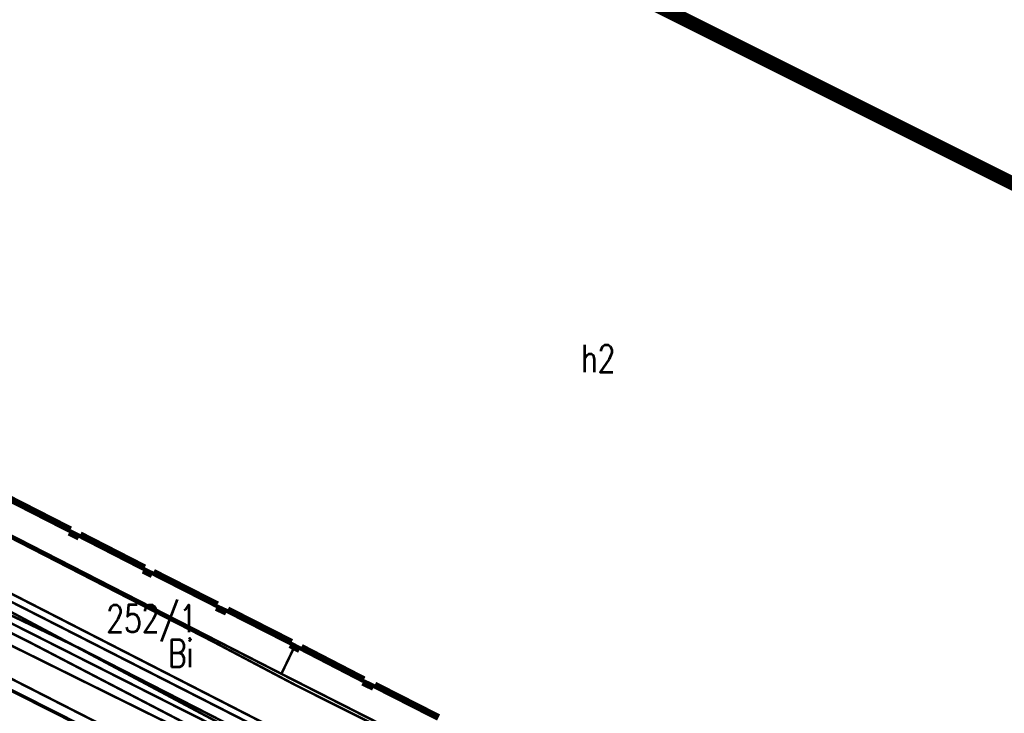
# Model space of a CAD drawing. Extents: x 0 to 7432618, y -40 to 5712028.
# Tile 41 of 165: x 7430610 to 7430646, y 5711584 to 5711609. Entities that reach past the tile are written whole.
import ezdxf
from ezdxf.enums import TextEntityAlignment as Align

# ---------------------------------------------------------------- set-up
doc = ezdxf.new("R2010")
doc.units = 0
doc.header["$MEASUREMENT"] = 0
doc.linetypes.add('0', pattern=[1.5, 1, -0.5])
doc.linetypes.add('2218', pattern=[1, 0.5, -0.5])
for name, color, linetype in [('Dzialki', 7, 'Continuous'), ('EGBB_E_T_0', 7, 'Continuous'), ('EGBB_L_0', 7, 'Continuous'), ('Numery_dzialek', 7, 'Continuous'), ('OTK_L_0', 7, 'Continuous'), ('OTK_L_1', 7, 'Continuous'), ('OTK_L_2', 7, 'Continuous'), ('P_SUCP_L_0', 7, 'Continuous'), ('SUEP_L_0', 7, 'Continuous'), ('SUKP_L_0', 7, 'Continuous'), ('SUKR_T_0', 7, 'Continuous'), ('SUTP_L_0', 7, 'Continuous'), ('Uzytki', 7, 'Continuous'), ('zakres', 7, 'Continuous')]:
    doc.layers.add(name, color=color, linetype=linetype)
doc.styles.add('STYL_ARIAL', font='simplex', dxfattribs={"width": 0.75, "oblique": 0.1})

msp = doc.modelspace()

# ---------------------------------------------------------------- linework, layer by layer
at = {"layer": 'Dzialki', "color": 18, "true_color": 0x000000, "const_width": 0.09}
msp.add_lwpolyline([(7430599.08, 5711593.02), (7430659.8, 5711562.1)], dxfattribs=at)
at = {"layer": 'EGBB_L_0', "color": 18, "true_color": 0x000000, "const_width": 0.25}
for points in [[(7430609.35, 5711591.5), (7430611.66, 5711590.32)], [(7430611.66, 5711590.32), (7430611.61, 5711590.23)], [(7430611.61, 5711590.23), (7430611.97, 5711590.05)], [(7430611.97, 5711590.05), (7430612.01, 5711590.14)], [(7430612.01, 5711590.14), (7430614.35, 5711588.94)], [(7430614.35, 5711588.94), (7430614.3, 5711588.85)], [(7430614.3, 5711588.85), (7430614.63, 5711588.69)], [(7430614.63, 5711588.69), (7430614.67, 5711588.78)], [(7430614.67, 5711588.78), (7430616.99, 5711587.6)], [(7430616.99, 5711587.6), (7430616.95, 5711587.5)], [(7430616.95, 5711587.5), (7430617.32, 5711587.33)], [(7430617.32, 5711587.33), (7430617.361, 5711587.419)], [(7430617.361, 5711587.419), (7430619.68, 5711586.24)], [(7430619.68, 5711586.24), (7430619.63, 5711586.15)], [(7430619.63, 5711586.15), (7430619.98, 5711585.97)], [(7430619.98, 5711585.97), (7430620.03, 5711586.06)], [(7430620.03, 5711586.06), (7430622.31, 5711584.88)], [(7430622.31, 5711584.88), (7430622.27, 5711584.79)], [(7430622.27, 5711584.79), (7430622.66, 5711584.6)], [(7430622.66, 5711584.6), (7430622.7, 5711584.69)], [(7430622.7, 5711584.69), (7430625.02, 5711583.51)]]:
    msp.add_lwpolyline(points, dxfattribs=at)
at = {"layer": 'OTK_L_0', "color": 18, "linetype": '0', "true_color": 0x000000, "const_width": 0.09}
msp.add_lwpolyline([(7430620.11, 5711579.14), (7430606.04, 5711586.25)], dxfattribs=at)
at = {"layer": 'OTK_L_1', "color": 18, "true_color": 0x000000, "const_width": 0.125}
msp.add_lwpolyline([(7430620.11, 5711579.14), (7430606.04, 5711586.25)], dxfattribs=at)
at = {"layer": 'OTK_L_2', "color": 18, "linetype": '0', "true_color": 0x000000, "const_width": 0.09}
for points in [[(7430670.82, 5711554.65), (7430598.961, 5711592.959)], [(7430599.27, 5711593.25), (7430635.6, 5711574.64)], [(7430611.66, 5711590.32), (7430609.35, 5711591.5)], [(7430611.61, 5711590.23), (7430611.66, 5711590.32)], [(7430611.97, 5711590.05), (7430611.61, 5711590.23)], [(7430612.01, 5711590.14), (7430611.97, 5711590.05)], [(7430614.35, 5711588.94), (7430612.01, 5711590.14)], [(7430614.3, 5711588.85), (7430614.35, 5711588.94)], [(7430614.63, 5711588.69), (7430614.3, 5711588.85)], [(7430614.67, 5711588.78), (7430614.63, 5711588.69)], [(7430616.99, 5711587.6), (7430614.67, 5711588.78)], [(7430616.95, 5711587.5), (7430616.99, 5711587.6)], [(7430617.32, 5711587.33), (7430616.95, 5711587.5)], [(7430617.361, 5711587.419), (7430617.32, 5711587.33)], [(7430619.68, 5711586.24), (7430617.361, 5711587.419)], [(7430606.04, 5711586.25), (7430620.11, 5711579.14)], [(7430619.63, 5711586.15), (7430619.68, 5711586.24)], [(7430619.98, 5711585.97), (7430619.63, 5711586.15)], [(7430620.03, 5711586.06), (7430619.98, 5711585.97)], [(7430622.31, 5711584.88), (7430620.03, 5711586.06)], [(7430622.27, 5711584.79), (7430622.31, 5711584.88)], [(7430622.66, 5711584.6), (7430622.27, 5711584.79)], [(7430622.7, 5711584.69), (7430622.66, 5711584.6)], [(7430625.02, 5711583.51), (7430622.7, 5711584.69)]]:
    msp.add_lwpolyline(points, dxfattribs=at)
at = {"layer": 'P_SUCP_L_0', "color": 6, "linetype": '0', "true_color": 0xed00ed, "const_width": 0.09}
msp.add_lwpolyline([(7430574.914, 5711602.534), (7430634.145, 5711572.373)], dxfattribs=at)
at = {"layer": 'SUEP_L_0', "color": 1, "true_color": 0xff0000, "const_width": 0.09}
for points in [[(7430601.38, 5711594.2), (7430616.84, 5711586.26)], [(7430612.02, 5711586.01), (7430601.35, 5711591.12)], [(7430610.16, 5711586.25), (7430601.19, 5711590.74)], [(7430619.6, 5711581.34), (7430610.16, 5711586.25)], [(7430616.84, 5711586.26), (7430619.82, 5711584.69)], [(7430628.78, 5711577.44), (7430612.02, 5711586.01)], [(7430619.82, 5711584.69), (7430631.72, 5711578.72)]]:
    msp.add_lwpolyline(points, dxfattribs=at)
at = {"layer": 'SUKP_L_0', "color": 36, "true_color": 0x803300, "const_width": 0.09}
for points in [[(7430619.314, 5711585.094), (7430603.47, 5711593.21)], [(7430619.314, 5711585.094), (7430619.785, 5711586.07)], [(7430635.643, 5711576.819), (7430619.314, 5711585.094)]]:
    msp.add_lwpolyline(points, dxfattribs=at)
at = {"layer": 'SUKR_T_0', "color": 36, "true_color": 0x803300, "const_width": 0.065}
msp.add_lwpolyline([(7430619.785, 5711586.133), (7430619.829, 5711586.114), (7430619.848, 5711586.07), (7430619.829, 5711586.026), (7430619.785, 5711586.008), (7430619.741, 5711586.026), (7430619.723, 5711586.07), (7430619.741, 5711586.114), (7430619.785, 5711586.133)], dxfattribs=at)
at = {"layer": 'SUTP_L_0', "color": 30, "true_color": 0xff9100, "const_width": 0.09}
for points in [[(7430615.83, 5711583.736), (7430598.022, 5711592.734)], [(7430642.75, 5711569.68), (7430609.25, 5711586.25)], [(7430640.208, 5711571.492), (7430615.83, 5711583.736)]]:
    msp.add_lwpolyline(points, dxfattribs=at)
at = {"layer": 'Uzytki', "color": 96, "linetype": '2218', "true_color": 0x008000, "const_width": 0.09}
msp.add_lwpolyline([(7430599.08, 5711593.02), (7430669.78, 5711557.02)], dxfattribs=at)
at = {"layer": 'zakres', "color": 18, "linetype": '0', "true_color": 0x000000, "const_width": 0.5}
msp.add_lwpolyline([(7430373.949, 5711738.752), (7430343.264, 5711674.558), (7430724.141, 5711482.075), (7430757.406, 5711547.147), (7430373.949, 5711738.752)], dxfattribs=at)

# ---------------------------------------------------------------- texts
at = {"layer": 'EGBB_E_T_0', "color": 18, "true_color": 0x000000, "style": 'STYL_ARIAL', "width": 0.75}
msp.add_text('h2', height=1, dxfattribs=at).set_placement((7430630.807, 5711596.533), align=Align.MIDDLE_CENTER)
at = {"layer": 'Numery_dzialek', "color": 18, "true_color": 0x000000, "style": 'STYL_ARIAL', "width": 0.75}
msp.add_text('252/1', height=1, dxfattribs=at).set_placement((7430612.96, 5711587.601), align=Align.TOP_LEFT)
at = {"layer": 'Uzytki', "color": 96, "true_color": 0x008000, "style": 'STYL_ARIAL', "width": 0.75}
msp.add_text('Bi', height=1, dxfattribs=at).set_placement((7430615.659, 5711585.036), align=Align.BOTTOM_CENTER)

doc.saveas('drawing.dxf')
